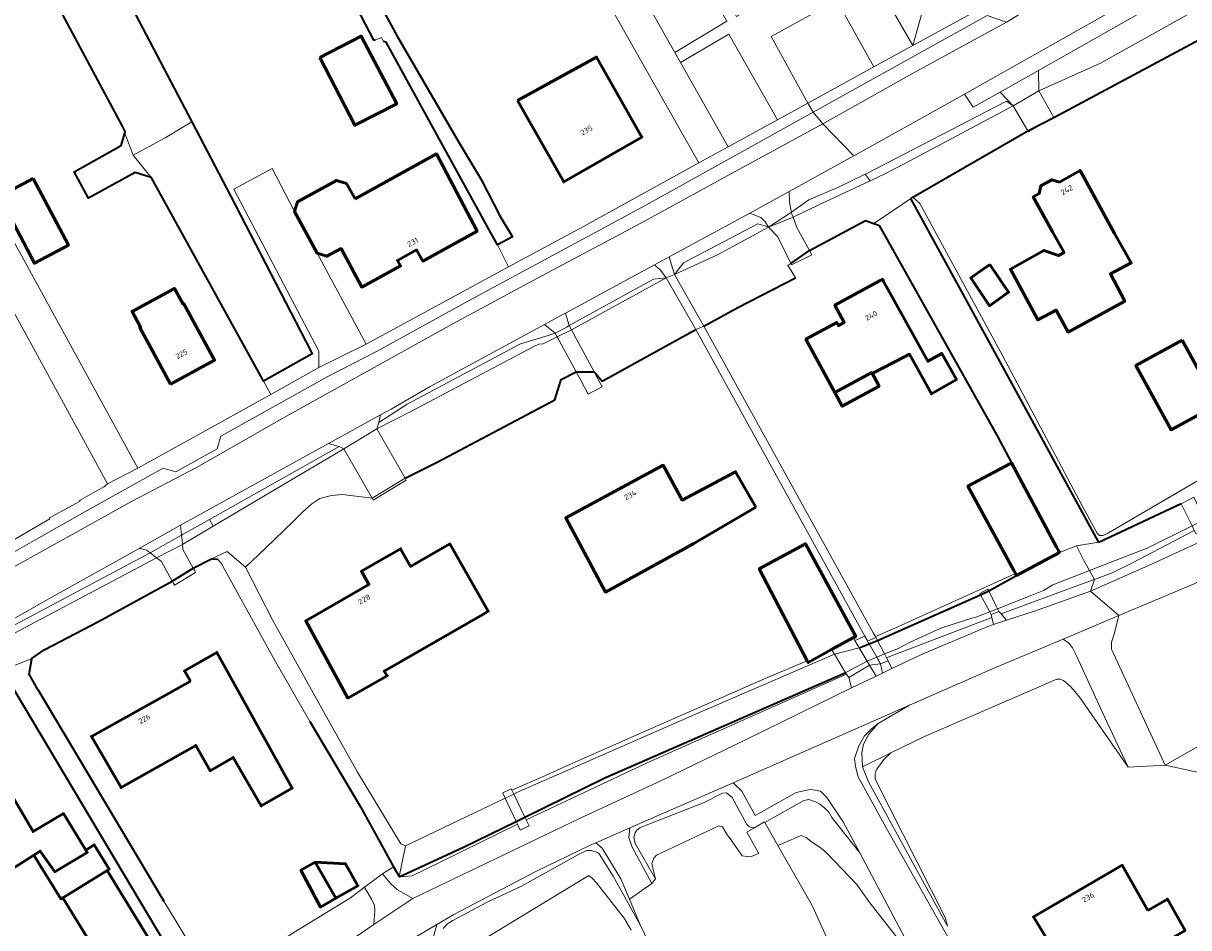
# Model space of a CAD drawing. Header units: metres. Extents: x 113441 to 115918, y 474822 to 477887.
# Tile 65 of 145: x 113799 to 113939, y 476931 to 477039. Entities that reach past the tile are written whole.
import ezdxf
from ezdxf.enums import TextEntityAlignment as Align

# ---------------------------------------------------------------- set-up
doc = ezdxf.new("R2010")
doc.units = ezdxf.units.M
for name, color, linetype, lineweight in [('B-WE-GK-BESCHOEIING-G', 252, 'GK-BESCHOEIING', 35), ('B-WE-GR-GRAS-GV', 252, 'Continuous', 13), ('B-WE-GR-GROENVOORZIENING-GV', 252, 'Continuous', 18), ('B-WE-KW-KUNSTWERK_DEK-GV', 252, 'Continuous', 18), ('B-WE-KW-KUNSTWERK_LANDHOOFD-GV', 252, 'Continuous', 18), ('B-WE-OG-BEBOUWING-GV', 7, 'Continuous', 50), ('B-WE-OG-BEBOUWING-T18', 7, 'Continuous', 50), ('B-WE-OG-BEBOUWING_LOODS-GV', 7, 'Continuous', 50), ('B-WE-OG-BEBOUWING_LUIFEL-GV', 7, 'Continuous', 50), ('B-WE-OG-BEBOUWING_SCHUUR-GV', 7, 'Continuous', 50), ('B-WE-OG-TERREIN_ERF-GV', 252, 'Continuous', 18), ('B-WE-OG-WATER-GV', 252, 'Continuous', 18), ('B-WE-OG-WATER_SLOOT-GV', 252, 'Continuous', 18), ('B-WE-VH-VERHARDING_GESLOTEN-GV', 252, 'Continuous', 18), ('B-WE-VH-VERHARDING_HALFVERHARDING-GV', 252, 'Continuous', 18), ('B-WE-VH-VERHARDING_OPEN-GV', 252, 'Continuous', 18)]:
    doc.layers.add(name, color=color, linetype=linetype, lineweight=lineweight)
doc.styles.add('NLCS-ISO-ANNOTATIEF-T18', font='NLCS-ISO.ttf', dxfattribs={"height": 1.8})
doc.linetypes.add('GK-BESCHOEIING', pattern='A,30,-5,[1,NLCS.SHX,S=1,R=0,X=0,Y=0],-5', length=40)

msp = doc.modelspace()

# ---------------------------------------------------------------- linework, layer by layer
at = {"layer": 'B-WE-GK-BESCHOEIING-G', "ltscale": 0.5, "flags": 128}
for points in [[(113811.357, 477026.776), (113800.237, 477047.548), (113778.582, 477087.998), (113768.999, 477122.059), (113768.869, 477121.989)], [(113832.204, 477059.418), (113832.398, 477059.077), (113844.128, 477037.629), (113851.399, 477025.089), (113854.167, 477020.498), (113856.39, 477016.182), (113857.885, 477013.677), (113856.085, 477012.691), (113854.897, 477014.859)], [(113841.482, 477037.122), (113841.318, 477037.148), (113830.269, 477058.417), (113830.154, 477058.358)], [(113809.12, 477047.464), (113809.073, 477047.44), (113819.597, 477027.366)], [(113922.57, 477027.92), (113939.97, 477037.22), (113943.042, 477038.991)], [(113854.897, 477014.859), (113842.812, 477036.908), (113842.495, 477036.959)], [(113919.459, 477026.32), (113922.57, 477027.92)], [(113811.577, 477026.018), (113811.645, 477026.239), (113811.357, 477026.776)], [(113819.597, 477027.366), (113824.217, 477018.553), (113833.802, 477000.001)], [(113805.604, 477021.472), (113811.133, 477024.57), (113811.577, 477026.018)], [(113905.734, 477018.398), (113919.459, 477026.32)], [(113814.721, 477020.741), (113812.838, 477021.344), (113807.261, 477018.286), (113805.54, 477021.436), (113805.604, 477021.472)], [(113828.02, 476996.672), (113814.792, 477020.718), (113814.721, 477020.741)], [(113905.46, 477018.24), (113905.734, 477018.398)], [(113927.62, 476977.784), (113905.46, 477018.24)], [(113893.372, 477012.011), (113900.05, 477015.59), (113900.926, 477015.289)], [(113900.926, 477015.289), (113901.05, 477015.247)], [(113901.05, 477015.247), (113901.292, 477015.163)], [(113901.292, 477015.163), (113901.71, 477015.02), (113915.8, 476989.9), (113917.487, 476986.66)], [(113891.16, 477010.46), (113893.372, 477012.011)], [(113880.76, 477003), (113884.81, 477005.24), (113891.71, 477008.76)], [(113875.102, 477000), (113879.8, 477002.59)], [(113833.802, 477000.001), (113833.965, 476999.685), (113828.159, 476996.42), (113828.02, 476996.672)], [(113867.962, 476997.178), (113868.618, 476996.425), (113875.102, 477000)], [(113863.147, 476994.854), (113863.708, 476996.623), (113865.504, 476997.527)], [(113865.504, 476997.527), (113867.642, 476997.545)], [(113867.642, 476997.545), (113867.962, 476997.178)], [(113845.087, 476984.834), (113848.896, 476986.776), (113862.944, 476994.214), (113863.147, 476994.854)], [(113937.786, 476981.802), (113927.994, 476977.225)], [(113927.94, 476977.2), (113927.62, 476977.784)], [(113927.994, 476977.225), (113927.94, 476977.2)], [(113819.757, 476974.118), (113821.95, 476975.23), (113822.655, 476975.169)], [(113817.261, 476972.55), (113819.757, 476974.118)], [(113808.46, 476967.75), (113817.261, 476972.55)], [(113914.775, 476971.417), (113918.113, 476973.248)], [(113900.486, 476965.077), (113901.489, 476965.489), (113913.793, 476970.937)], [(113913.793, 476970.937), (113914.775, 476971.417)], [(113800.445, 476963.053), (113800.49, 476963.33), (113801.95, 476964.35), (113808.46, 476967.75)], [(113899.319, 476964.597), (113900.486, 476965.077)], [(113801.18, 476959.64), (113800.18, 476961.44), (113800.445, 476963.053)], [(113784.991, 476955.19), (113795.094, 476961.289), (113797.577, 476960.879), (113816.386, 476929.326), (113820.23, 476922.981), (113813.075, 476918.013), (113810.712, 476916.372)], [(113859.368, 476944.38), (113868.94, 476949.07), (113897.695, 476961.638)], [(113801.18, 476959.64), (113816.25, 476934.36)], [(113833.67, 476955.8), (113839.76, 476945.6), (113843.695, 476938.458), (113844.062, 476937.79)], [(113858.33, 476943.872), (113859.368, 476944.38)], [(113844.36, 476937.25), (113852.06, 476940.8), (113858.33, 476943.872)], [(113844.062, 476937.79), (113844.36, 476937.25)]]:
    msp.add_lwpolyline(points, dxfattribs=at)
at = {"layer": 'B-WE-GR-GRAS-GV'}
for points in [[(113970.432, 476970.272), (113963.24, 476983.573), (113962.125, 476983.072), (113961.465, 476984.315), (113946.02, 476975.45), (113939.34, 476972.25), (113930.32, 476968.451), (113929.716, 476966.122), (113929.44, 476965.26), (113929.45, 476964.43), (113935.837, 476950.598)], [(113931.442, 476950.36), (113928.62, 476956.37), (113925.31, 476963.56), (113924.77, 476964.58), (113924.34, 476965.14), (113923.67, 476965.65), (113915.6, 476962.25), (113905.324, 476957.732), (113901.58, 476955.556), (113900.471, 476954.281), (113899.84, 476953.08), (113899.61, 476952.05), (113899.7, 476950.41), (113903.106, 476952.067), (113907.12, 476954.02), (113922.91, 476960.87), (113923.263, 476960.869), (113923.709, 476960.702), (113924.511, 476960.01), (113924.91, 476959.58), (113925.727, 476958.565)], [(113903.106, 476952.067), (113899.7, 476950.41), (113900.44, 476948.59), (113909.84, 476931.39), (113909.58, 476932.39), (113901.23, 476948.93), (113901.23, 476949.52), (113901.33, 476950.01), (113902.25, 476951.28)], [(113874.99, 476937.03), (113874.73, 476937.97), (113874.54, 476938.85), (113874.76, 476939.48), (113875.08, 476939.83), (113882.56, 476943.34), (113883, 476943.24), (113883.5, 476942.37), (113883.796, 476941.948), (113883.836, 476941.971), (113884.116, 476941.493), (113885.34, 476939.75), (113885.93, 476939.69), (113886.54, 476939.72), (113887.326, 476940.054), (113885.87, 476942.596), (113886.909, 476943.192), (113886.48, 476943.12), (113886.1, 476943.29), (113885.87, 476943.49), (113884.13, 476946.73), (113883.46, 476947.28), (113883, 476947.23), (113880.78, 476946.15), (113873.45, 476943.26), (113873.12, 476943.09), (113872.76, 476942.83), (113872.53, 476942.51), (113872.37, 476942.01), (113872.56, 476941.25)], [(113888.023, 476943.765), (113889.597, 476941.018), (113892.38, 476942.2), (113892.98, 476941.95), (113893.74, 476941.37), (113894.76, 476940.68), (113895.46, 476940.1), (113899.01, 476936.33), (113900.46, 476934.31), (113906.626, 476926.441), (113899.373, 476940.134), (113896.06, 476944.36), (113895.67, 476944.96), (113895.15, 476945.49), (113894.61, 476945.92), (113894.1, 476946.21), (113893.29, 476946.48), (113892.71, 476946.36)]]:
    msp.add_lwpolyline(points, close=True, dxfattribs=at)
for points in [[(113849.62, 476931.1), (113850.12, 476931.65), (113850.77, 476932.04), (113854.97, 476934.27), (113858.97, 476936.14), (113865.77, 476939.92), (113866.79, 476940.4), (113867.28, 476940.42), (113868.06, 476940.18), (113868.25, 476940.01), (113869.91, 476937.32), (113873.16, 476931.54), (113871.88, 476934.59), (113870.82, 476937.02), (113868.62, 476940.67), (113867.838, 476941.324), (113867.1, 476941), (113860.7, 476937.91), (113850.89, 476932.76), (113848.869, 476931.567), (113848.49, 476930.25)], [(113875.23, 476927.25), (113873.16, 476931.54), (113869.91, 476937.32), (113868.25, 476940.01), (113868.06, 476940.18), (113867.28, 476940.42), (113866.79, 476940.4), (113865.77, 476939.92), (113858.97, 476936.14), (113854.97, 476934.27), (113850.77, 476932.04), (113850.12, 476931.65), (113849.62, 476931.1)], [(113852.53, 476928.62), (113867.02, 476937.43), (113867.43, 476937.11), (113867.92, 476936.55), (113871.25, 476932.34), (113872.08, 476930.88)]]:
    msp.add_lwpolyline(points, dxfattribs=at)
at = {"layer": 'B-WE-GR-GROENVOORZIENING-GV'}
for points in [[(113916.897, 477029.849), (113917.69, 477029.31), (113916.162, 477030.938), (113912.94, 477029.15), (113911.879, 477030.691), (113906.11, 477027.45), (113898.687, 477023.34), (113890.96, 477019.061), (113890.98, 477017.88), (113891.121, 477017.127), (113891.22, 477016.6), (113893.302, 477018.092), (113896.836, 477019.583), (113900.025, 477021.12), (113900.126, 477021.172)], [(113887.205, 477015.228), (113888.258, 477014.872), (113888.47, 477014.8), (113888.02, 477015.53), (113887.919, 477015.623), (113887.54, 477015.97), (113886.249, 477016.473), (113876.63, 477011.26), (113876.908, 477010.298), (113877.24, 477009.15), (113878.313, 477010.568)], [(113875.57, 477009.67), (113874.872, 477010.308), (113864.227, 477004.545), (113864.513, 477003.593), (113864.674, 477003.055), (113874.722, 477008.602), (113876.25, 477008.76)], [(113985.35, 477005.21), (113985.327, 477006.021), (113985.07, 477006.454), (113974.393, 477000), (113972.883, 476999.027), (113970.129, 476997.253), (113960.326, 476990.849), (113955.437, 476987.834), (113950.074, 476984.63), (113941.527, 476979.771), (113940.79, 476979.383), (113941.02, 476978.901), (113939.503, 476978.241), (113939.325, 476978.611), (113931.973, 476974.737), (113929.536, 476973.53), (113927.412, 476972.761), (113926.937, 476971.378), (113933.798, 476974.4), (113940.407, 476977.423), (113947.6, 476980.902), (113954.385, 476984.601), (113961.829, 476989.264), (113970.826, 476994.987)], [(113862.02, 477001.845), (113862.996, 477002.143), (113862.796, 477002.311), (113862.745, 477002.354), (113861.737, 477003.199), (113848.07, 476995.81), (113843.393, 476993.084), (113842.131, 476992.428), (113841.937, 476991.487), (113845.299, 476993.697), (113858.871, 477000.884)], [(113837.188, 476988.619), (113836.598, 476988.795), (113835.923, 476988.997), (113818.678, 476979.47), (113818.25, 476979.233), (113818.338, 476978.436), (113818.368, 476978.063), (113818.552, 476978.166), (113821.701, 476979.932)], [(113926.937, 476971.378), (113927.412, 476972.761), (113924.881, 476971.845), (113916.253, 476968.637), (113916.922, 476967.891), (113920.251, 476968.976)], [(113915.171, 476968.226), (113903.688, 476963.837), (113902.587, 476963.399), (113902.77, 476963.05), (113903.206, 476962.113), (113906.749, 476963.809), (113914.658, 476967.153), (113915.368, 476967.384)], [(113901.87, 476962.69), (113900.54, 476962.51), (113901.32, 476961.21), (113902.088, 476961.577)], [(113875.71, 476948.77), (113885.71, 476953.61), (113898.393, 476959.807), (113898.06, 476961.04), (113897.805, 476961.457), (113885.594, 476956.051), (113874.051, 476950.888), (113859.516, 476944.071), (113859.872, 476943.332), (113858.814, 476942.837), (113858.476, 476943.56), (113847.484, 476938.15), (113845.928, 476937.388), (113844.36, 476937.25), (113844.062, 476937.79), (113843.695, 476938.458), (113842.35, 476937.61), (113843.38, 476936.43), (113844.12, 476935.76), (113845.997, 476934.681), (113865.88, 476944.23)], [(113885.29, 476947.49), (113884.235, 476948.461), (113871.9, 476943.108), (113871.79, 476941.95), (113872.21, 476940.8), (113874.53, 476936.46), (113874.99, 476937.03), (113872.56, 476941.25), (113872.37, 476942.01), (113872.53, 476942.51), (113872.76, 476942.83), (113873.12, 476943.09), (113873.45, 476943.26), (113880.78, 476946.15), (113883, 476947.23), (113883.46, 476947.28), (113884.13, 476946.73), (113885.87, 476943.49), (113886.1, 476943.29), (113886.48, 476943.12), (113886.909, 476943.192), (113887.996, 476943.814), (113888.023, 476943.765), (113892.71, 476946.36), (113893.29, 476946.48), (113894.1, 476946.21), (113894.61, 476945.92), (113895.15, 476945.49), (113895.67, 476944.96), (113896.06, 476944.36), (113899.373, 476940.134), (113897.41, 476943.84), (113895.46, 476946.73), (113894.69, 476947.49), (113894.1, 476947.62), (113893.45, 476947.68), (113891.78, 476947.33), (113886.87, 476944.58)], [(113835.17, 476927.36), (113841.35, 476931.56), (113841.47, 476933.24), (113841.41, 476933.82), (113841.07, 476934.61), (113840.21, 476936.04), (113838.537, 476934.758), (113831.79, 476930.62), (113822.771, 476924.775), (113823.341, 476923.822), (113823.667, 476923.15), (113823.453, 476922.016), (113822.844, 476921.288), (113816.112, 476916.955), (113814.171, 476916.116), (113815.35, 476914.47), (113828.08, 476922.67)]]:
    msp.add_lwpolyline(points, close=True, dxfattribs=at)
for points in [[(113813.297, 476976.445), (113801.811, 476970.041), (113786.4, 476961.26), (113784.151, 476959.917), (113783.993, 476958.247), (113783.93, 476957.58), (113784.487, 476958.975), (113794.078, 476964.961), (113794.777, 476965.397), (113795.931, 476966.011), (113814.602, 476975.954)], [(113814.602, 476975.954), (113814.427, 476976.112)]]:
    msp.add_lwpolyline(points, dxfattribs=at)
msp.add_lwpolyline([(113814.427, 476976.112, 0.1198792), (113813.297, 476976.445)], format="xyb", dxfattribs=at)
at = {"layer": 'B-WE-KW-KUNSTWERK_DEK-GV'}
for points in [[(113920.75, 477031.07), (113917.69, 477029.31), (113919.459, 477026.32), (113922.57, 477027.92)], [(113891.86, 477014.78), (113891.428, 477016.009), (113888.47, 477014.8), (113889.58, 477013.64), (113891.16, 477010.46), (113893.372, 477012.011)], [(113877.24, 477009.15), (113876.25, 477008.76), (113879.8, 477002.59), (113880.76, 477003)], [(113864.951, 477002.541), (113864.632, 477002.386), (113863.233, 477001.706), (113865.504, 476997.527), (113867.642, 476997.545)], [(113841.7, 476990.74), (113837.73, 476988.35), (113841.134, 476982.464), (113845.087, 476984.834)], [(113939.273, 476982.567), (113937.786, 476981.802), (113939.064, 476979.153), (113940.55, 476979.886)], [(113818.469, 476976.934), (113815.384, 476975.348), (113815.961, 476974.9), (113817.261, 476972.55), (113819.757, 476974.118), (113818.522, 476976.343)], [(113914.775, 476971.417), (113913.793, 476970.937), (113914.909, 476968.899), (113915.832, 476969.263), (113915.685, 476969.563)], [(113901.489, 476965.489), (113901.31, 476965.83), (113900.31, 476965.38), (113900.391, 476965.241), (113900.486, 476965.077), (113901.409, 476963.484), (113901.541, 476963.257), (113901.67, 476963.035), (113901.87, 476962.69), (113902.77, 476963.05), (113902.587, 476963.399), (113902.415, 476963.726), (113902.342, 476963.865)], [(113899.319, 476964.597), (113896.361, 476963.822), (113897.533, 476961.903), (113897.695, 476961.638), (113900.247, 476963.01)], [(113858.046, 476947.131), (113857.03, 476946.648), (113858.33, 476943.872), (113859.368, 476944.38)]]:
    msp.add_lwpolyline(points, close=True, dxfattribs=at)
at = {"layer": 'B-WE-KW-KUNSTWERK_LANDHOOFD-GV'}
for points in [[(113922.57, 477027.92), (113919.459, 477026.32), (113919.53, 477026.2)], [(113891.274, 477016.323), (113891.22, 477016.6), (113888.47, 477014.8), (113891.428, 477016.009)], [(113893.372, 477012.011), (113891.16, 477010.46), (113891.24, 477010.3), (113893.64, 477011.52)], [(113864.674, 477003.055), (113864.374, 477002.892), (113862.996, 477002.143), (113863.233, 477001.706), (113864.632, 477002.386), (113864.951, 477002.541)], [(113867.865, 476997.129), (113867.642, 476997.545), (113865.504, 476997.527), (113866.168, 476996.304), (113866.949, 476994.867), (113868.603, 476995.758)], [(113845.21, 476984.62), (113845.087, 476984.834), (113841.134, 476982.464), (113841.27, 476982.23)], [(113818.469, 476976.934), (113818.419, 476977.49), (113818.402, 476977.678), (113818.368, 476978.063), (113814.602, 476975.954), (113814.947, 476975.686), (113815.012, 476975.636), (113815.384, 476975.348)], [(113819.939, 476973.789), (113819.757, 476974.118), (113817.261, 476972.55), (113817.411, 476972.278), (113817.515, 476972.09), (113820.044, 476973.6)], [(113914.775, 476971.417), (113914.68, 476971.61), (113913.72, 476971.07), (113913.793, 476970.937)], [(113915.832, 476969.263), (113914.909, 476968.899), (113915.09, 476968.57), (113916, 476968.92)], [(113899.153, 476964.881), (113899.085, 476964.997), (113898.806, 476965.474), (113898.61, 476965.81), (113896.02, 476964.38), (113896.361, 476963.822), (113899.319, 476964.597)], [(113901.489, 476965.489), (113901.31, 476965.83), (113900.31, 476965.38), (113900.391, 476965.241), (113900.486, 476965.077)], [(113902.587, 476963.399), (113902.415, 476963.726), (113902.342, 476963.865), (113901.409, 476963.484), (113901.541, 476963.257), (113901.67, 476963.035), (113901.87, 476962.69), (113902.77, 476963.05)], [(113900.54, 476962.51), (113900.247, 476963.01), (113897.695, 476961.638), (113897.805, 476961.457), (113898.06, 476961.04)], [(113857.822, 476947.596), (113857.735, 476947.778), (113856.727, 476947.293), (113856.791, 476947.157), (113857.03, 476946.648), (113858.046, 476947.131)], [(113859.516, 476944.071), (113859.368, 476944.38), (113858.33, 476943.872), (113858.476, 476943.56), (113858.814, 476942.837), (113859.872, 476943.332)]]:
    msp.add_lwpolyline(points, close=True, dxfattribs=at)
at = {"layer": 'B-WE-OG-BEBOUWING-GV'}
for points in [[(113834.864, 477035.081), (113839.063, 477026.975), (113844.08, 477029.522), (113839.808, 477037.612)], [(113858.51, 477029.92), (113864.013, 477020.222), (113873.358, 477025.563), (113867.95, 477035.12)], [(113839.103, 477018.18), (113838.082, 477020.024), (113836.892, 477020.387), (113832.229, 477017.853), (113831.874, 477016.689), (113834.557, 477011.708), (113835.718, 477011.346), (113837.42, 477012.256), (113839.884, 477007.653), (113844.519, 477010.19), (113844.159, 477010.848), (113846.44, 477012.096), (113847.17, 477010.763), (113853.661, 477014.316), (113848.82, 477023.562)], [(113923.221, 477020.185), (113922.305, 477020.47), (113921.001, 477019.729), (113920.808, 477018.814), (113920.105, 477018.415), (113922.415, 477014.235), (113923.788, 477011.796), (113923.107, 477011.413), (113921.35, 477012.03), (113917.37, 477009.79), (113920.66, 477003.74), (113922.83, 477004.92), (113924.263, 477002.284), (113931.034, 477005.967), (113929.31, 477009.23), (113931.8, 477010.55), (113929.823, 477014.043), (113925.702, 477021.594)], [(113800.624, 477020.615), (113796.567, 477018.463), (113800.792, 477010.497), (113804.849, 477012.649)], [(113900.864, 476997.349), (113904.74, 476999.35), (113905.322, 476999.638), (113907.934, 476994.9), (113910.914, 476996.62), (113909.16, 476999.738), (113907.503, 476998.8), (113902.929, 477007.06), (113902.226, 477008.328), (113902.08, 477008.59), (113901.816, 477008.447), (113900.499, 477007.73), (113896.411, 477005.505), (113897.532, 477003.451), (113896.83, 477003.069), (113896.628, 477003.437), (113892.939, 477001.43), (113896.405, 476995.062), (113900.805, 476997.456)], [(113817.041, 476996.053), (113822.32, 476998.92), (113818.645, 477005.677), (113818.539, 477005.62), (113817.521, 477007.502), (113812.453, 477004.761), (113813.471, 477002.879), (113813.366, 477002.822)], [(113886.947, 476981.402), (113884.547, 476985.62), (113878.152, 476982.228), (113875.9, 476986.384), (113864.263, 476980.095), (113868.996, 476971.248), (113879.558, 476977.06)], [(113922.891, 476976.61), (113917.487, 476986.66), (113917.303, 476986.563), (113912.288, 476983.914), (113917.797, 476973.826), (113917.998, 476973.458), (113918.113, 476973.248), (113923.222, 476975.994), (113923.1, 476976.222)], [(113854.616, 476968.74), (113854.994, 476968.957), (113850.418, 476976.993), (113845.729, 476974.314), (113844.532, 476976.418), (113839.843, 476973.739), (113840.742, 476972.16), (113833.203, 476967.819), (113838.233, 476958.588), (113842.94, 476961.26), (113842.58, 476961.83)], [(113893.1, 476963.053), (113893.215, 476962.832), (113896.02, 476964.38), (113898.61, 476965.81), (113898.888, 476965.957), (113892.888, 476977.019), (113887.361, 476974.041)], [(113819.431, 476960.6), (113816.869, 476959.176), (113807.591, 476954.017), (113811.134, 476947.916), (113820.071, 476952.953), (113821.777, 476949.928), (113824.522, 476951.521), (113827.89, 476945.72), (113831.589, 476947.85), (113822.578, 476964.051), (113818.7, 476961.848)], [(113796.35, 476949.9), (113790.1, 476946.14), (113795.85, 476936.79), (113800.722, 476939.848), (113801.49, 476940.33), (113803.23, 476937.87), (113807.111, 476940.183), (113806.95, 476940.446), (113804.28, 476944.814), (113800.637, 476942.668)], [(113809.469, 476938.025), (113804.17, 476934.755), (113809.544, 476925.986), (113814.816, 476929.294)], [(113933.782, 476933.24), (113930.734, 476938.639), (113920.118, 476932.472), (113923.6, 476926.78), (113925.599, 476923.513), (113938.24, 476930.856), (113936.126, 476934.601)]]:
    msp.add_lwpolyline(points, close=True, dxfattribs=at)
at = {"layer": 'B-WE-OG-BEBOUWING_LOODS-GV'}
msp.add_lwpolyline([(113914.902, 477010.352), (113912.627, 477008.753), (113914.887, 477005.435), (113917.162, 477007.033)], close=True, dxfattribs=at)
at = {"layer": 'B-WE-OG-BEBOUWING_LUIFEL-GV'}
for points in [[(113900.805, 476997.456), (113896.405, 476995.062), (113897.289, 476993.437), (113901.689, 476995.831)], [(113800.722, 476939.848), (113803.96, 476934.625), (113804.17, 476934.755), (113809.469, 476938.025), (113809.737, 476938.19), (113807.941, 476941.084), (113806.95, 476940.446), (113807.111, 476940.183), (113803.23, 476937.87), (113801.49, 476940.33)], [(113834.333, 476939.026), (113832.616, 476938.049), (113834.951, 476933.65), (113836.796, 476934.701)]]:
    msp.add_lwpolyline(points, close=True, dxfattribs=at)
at = {"layer": 'B-WE-OG-BEBOUWING_SCHUUR-GV'}
for points in [[(113937.902, 477001.318), (113932.372, 476998.301), (113936.559, 476990.625), (113942.09, 476993.642)], [(113836.796, 476934.701), (113839.427, 476936.199), (113837.937, 476938.814), (113834.333, 476939.026)]]:
    msp.add_lwpolyline(points, close=True, dxfattribs=at)
at = {"layer": 'B-WE-OG-TERREIN_ERF-GV'}
for points in [[(113794.86, 477019.35), (113813.139, 476986.025), (113829.02, 476994.843), (113828.159, 476996.42), (113828.02, 476996.672), (113814.792, 477020.718), (113814.721, 477020.741), (113812.838, 477021.344), (113807.261, 477018.286), (113805.54, 477021.436), (113805.604, 477021.472), (113811.133, 477024.57), (113811.577, 477026.018), (113811.645, 477026.239), (113811.357, 477026.776), (113800.237, 477047.548), (113778.582, 477087.998)], [(113854.796, 477075.485), (113877.302, 477035.675), (113883.508, 477039.385)], [(113832.398, 477059.077), (113844.128, 477037.629), (113851.399, 477025.089), (113854.167, 477020.498), (113856.39, 477016.182), (113857.885, 477013.677), (113856.085, 477012.691), (113857.426, 477010.057), (113866.36, 477014.9), (113880.162, 477022.494), (113851.26, 477073.53)], [(113809.073, 477047.44), (113819.597, 477027.366), (113824.217, 477018.553), (113833.802, 477000.001), (113833.965, 476999.685), (113828.159, 476996.42), (113829.02, 476994.843), (113834.782, 476998.042), (113834.761, 477000.026), (113824.611, 477019.35), (113829.201, 477021.807), (113831.874, 477016.689), (113832.229, 477017.853), (113836.892, 477020.387), (113838.082, 477020.024), (113839.103, 477018.18), (113848.82, 477023.562), (113853.661, 477014.316), (113847.17, 477010.763), (113846.44, 477012.096), (113844.159, 477010.848), (113844.519, 477010.19), (113839.884, 477007.653), (113837.42, 477012.256), (113835.718, 477011.346), (113834.557, 477011.708), (113840.43, 477000.844), (113857.426, 477010.057), (113856.085, 477012.691), (113854.897, 477014.859), (113842.812, 477036.908), (113842.495, 477036.959), (113842.232, 477037.452), (113841.482, 477037.122), (113841.318, 477037.148), (113830.269, 477058.417)], [(113897.258, 477051.126), (113905.719, 477036.494), (113907.125, 477041.475)], [(113939.97, 477037.22), (113922.57, 477027.92), (113919.53, 477026.2), (113919.459, 477026.32), (113905.734, 477018.398), (113906.537, 477017.642), (113916.15, 477000), (113916.459, 476999.407), (113917.086, 476998.206), (113925.946, 476981.536), (113927.734, 476978.282), (113927.994, 476978.008), (113928.462, 476977.996), (113929.071, 476978.314), (113945.358, 476987.853)], [(113792.74, 476974.27), (113799.967, 476978.451), (113802.65, 476979.991), (113802.601, 476980.099), (113806.271, 476982.101), (113806.189, 476982.197), (113809.158, 476983.856), (113809.535, 476984.172), (113790.899, 477018.23)], [(113831.79, 476930.62), (113838.537, 476934.758), (113840.21, 476936.04), (113842.35, 476937.61), (113843.695, 476938.458), (113839.76, 476945.6), (113833.67, 476955.8), (113829.3, 476963.435), (113823.107, 476974.69), (113822.655, 476975.169), (113821.95, 476975.23), (113819.757, 476974.118), (113819.939, 476973.789), (113820.044, 476973.6), (113817.515, 476972.09), (113817.411, 476972.278), (113817.261, 476972.55), (113808.46, 476967.75), (113801.95, 476964.35), (113800.49, 476963.33), (113800.445, 476963.053), (113800.18, 476961.44), (113801.18, 476959.64), (113816.25, 476934.36), (113822.244, 476924.434)], [(113939.159, 476949.873), (113935.837, 476950.598), (113931.442, 476950.36), (113925.727, 476958.565), (113924.91, 476959.58), (113924.511, 476960.01), (113923.709, 476960.702), (113923.263, 476960.869), (113922.91, 476960.87), (113907.12, 476954.02), (113903.106, 476952.067), (113902.25, 476951.28), (113901.33, 476950.01), (113901.23, 476949.52), (113901.23, 476948.93), (113909.58, 476932.39), (113909.84, 476931.39), (113900.44, 476948.59), (113899.7, 476950.41), (113899.61, 476952.05), (113899.84, 476953.08), (113900.471, 476954.281), (113901.58, 476955.556), (113900.74, 476954.9), (113899.94, 476954.1), (113899.26, 476952.9), (113898.75, 476951.37), (113898.85, 476950.45), (113899.19, 476949.21), (113902.54, 476943.1), (113914.55, 476921.87)], [(113904.266, 476910.527), (113893.703, 476933.847), (113889.597, 476941.018), (113888.023, 476943.765), (113887.996, 476943.814), (113886.909, 476943.192), (113885.87, 476942.596), (113887.326, 476940.054), (113886.54, 476939.72), (113885.93, 476939.69), (113885.34, 476939.75), (113884.116, 476941.493), (113883.836, 476941.971), (113883.796, 476941.948), (113883.5, 476942.37), (113883, 476943.24), (113882.56, 476943.34), (113875.08, 476939.83), (113874.76, 476939.48), (113874.54, 476938.85), (113874.73, 476937.97), (113874.99, 476937.03), (113874.53, 476936.46), (113871.88, 476934.59), (113873.16, 476931.54), (113875.23, 476927.25)], [(113906.626, 476926.441), (113900.46, 476934.31), (113899.01, 476936.33), (113895.46, 476940.1), (113894.76, 476940.68), (113893.74, 476941.37), (113892.98, 476941.95), (113892.38, 476942.2), (113889.597, 476941.018), (113893.703, 476933.847), (113904.266, 476910.527)], [(113872.08, 476930.88), (113871.25, 476932.34), (113867.92, 476936.55), (113867.43, 476937.11), (113867.02, 476937.43), (113852.53, 476928.62)]]:
    msp.add_lwpolyline(points, dxfattribs=at)
for points in [[(113901.069, 477033.949), (113905.719, 477036.494), (113897.258, 477051.126), (113890.36, 477047.236), (113892.143, 477044.074), (113884.662, 477039.941), (113879.837, 477048.585), (113878.78, 477047.722), (113883.508, 477039.385), (113877.302, 477035.675), (113877.977, 477034.482), (113883.729, 477037.839), (113889.546, 477027.64), (113893.163, 477029.62), (113888.776, 477037.59), (113896.655, 477041.875)], [(113896.655, 477041.875), (113888.776, 477037.59), (113893.163, 477029.62), (113901.069, 477033.949)], [(113834.864, 477035.081), (113839.808, 477037.612), (113844.08, 477029.522), (113839.063, 477026.975)], [(113883.729, 477037.839), (113877.977, 477034.482), (113883.665, 477024.421), (113889.546, 477027.64)], [(113858.51, 477029.92), (113867.95, 477035.12), (113873.358, 477025.563), (113864.013, 477020.222)], [(113834.557, 477011.708), (113831.874, 477016.689), (113829.201, 477021.807), (113824.611, 477019.35), (113834.761, 477000.026), (113834.782, 476998.042), (113840.43, 477000.844)], [(113924.263, 477002.284), (113922.83, 477004.92), (113920.66, 477003.74), (113917.37, 477009.79), (113921.35, 477012.03), (113923.107, 477011.413), (113923.788, 477011.796), (113922.415, 477014.235), (113920.105, 477018.415), (113920.808, 477018.814), (113921.001, 477019.729), (113922.305, 477020.47), (113923.221, 477020.185), (113925.702, 477021.594), (113929.823, 477014.043), (113931.8, 477010.55), (113929.31, 477009.23), (113931.034, 477005.967)], [(113800.624, 477020.615), (113804.849, 477012.649), (113800.792, 477010.497), (113796.567, 477018.463)], [(113794.86, 477019.35), (113790.899, 477018.23), (113809.535, 476984.172), (113813.139, 476986.025)], [(113901.292, 477015.163), (113901.05, 477015.247), (113900.926, 477015.289), (113900.05, 477015.59), (113893.372, 477012.011), (113893.64, 477011.52), (113891.24, 477010.3), (113891.16, 477010.46), (113890.78, 477010.25), (113891.129, 477009.691), (113891.71, 477008.76), (113884.81, 477005.24), (113880.76, 477003), (113900.994, 476966.402), (113901.254, 476965.932), (113903.579, 476966.935), (113917.998, 476973.458), (113917.797, 476973.826), (113912.288, 476983.914), (113917.303, 476986.563), (113917.487, 476986.66), (113915.8, 476989.9), (113901.71, 477015.02)], [(113914.902, 477010.352), (113917.162, 477007.033), (113914.887, 477005.435), (113912.627, 477008.753)], [(113900.864, 476997.349), (113900.805, 476997.456), (113896.405, 476995.062), (113892.939, 477001.43), (113896.628, 477003.437), (113896.83, 477003.069), (113897.532, 477003.451), (113896.411, 477005.505), (113900.499, 477007.73), (113901.816, 477008.447), (113902.08, 477008.59), (113902.226, 477008.328), (113902.929, 477007.06), (113907.503, 476998.8), (113909.16, 476999.738), (113910.914, 476996.62), (113907.934, 476994.9), (113905.322, 476999.638), (113904.74, 476999.35)], [(113817.521, 477007.502), (113818.539, 477005.62), (113818.645, 477005.677), (113822.32, 476998.92), (113817.041, 476996.053), (113813.366, 477002.822), (113813.471, 477002.879), (113812.453, 477004.761)], [(113887.361, 476974.041), (113892.888, 476977.019), (113898.888, 476965.957), (113898.61, 476965.81), (113898.806, 476965.474), (113899.983, 476965.973), (113879.8, 477002.59), (113875.102, 477000), (113868.618, 476996.425), (113867.962, 476997.178), (113867.642, 476997.545), (113867.865, 476997.129), (113868.603, 476995.758), (113866.949, 476994.867), (113866.168, 476996.304), (113865.504, 476997.527), (113863.708, 476996.623), (113863.147, 476994.854), (113862.944, 476994.214), (113848.896, 476986.776), (113845.087, 476984.834), (113845.21, 476984.62), (113841.27, 476982.23), (113841.134, 476982.464), (113838.213, 476982.822), (113837.581, 476982.9), (113836.271, 476982.761), (113834.891, 476982.412), (113833.925, 476981.784), (113832.822, 476980.808), (113831.682, 476979.691), (113828.407, 476976.484), (113826.018, 476974.239), (113829.28, 476967.847), (113834.277, 476958.883), (113835.536, 476956.627), (113839.374, 476949.742), (113844.567, 476941.186), (113845.096, 476940.972), (113857.03, 476946.648), (113856.791, 476947.157), (113856.727, 476947.293), (113857.735, 476947.778), (113857.822, 476947.596), (113861.837, 476949.359), (113864.486, 476950.558), (113873.748, 476954.663), (113888.349, 476961.038), (113893.1, 476963.053)], [(113864.263, 476980.095), (113875.9, 476986.384), (113878.152, 476982.228), (113884.547, 476985.62), (113886.947, 476981.402), (113879.558, 476977.06), (113868.996, 476971.248)], [(113854.994, 476968.957), (113854.616, 476968.74), (113842.58, 476961.83), (113842.94, 476961.26), (113838.233, 476958.588), (113833.203, 476967.819), (113840.742, 476972.16), (113839.843, 476973.739), (113844.532, 476976.418), (113845.729, 476974.314), (113850.418, 476976.993)], [(113972.143, 476967.109), (113970.432, 476970.272), (113935.837, 476950.598), (113939.159, 476949.873), (113941.1, 476949.45), (113958.79, 476959.51), (113958.959, 476959.21)], [(113819.431, 476960.6), (113818.7, 476961.848), (113822.578, 476964.051), (113831.589, 476947.85), (113827.89, 476945.72), (113824.522, 476951.521), (113821.777, 476949.928), (113820.071, 476952.953), (113811.134, 476947.916), (113807.591, 476954.017), (113816.869, 476959.176)], [(113795.094, 476961.289), (113784.991, 476955.19), (113785.05, 476955.09), (113782.16, 476953.26), (113782.031, 476953.471), (113776.793, 476950.545), (113776.82, 476949.074), (113795.583, 476921.196), (113802.618, 476910.752), (113810.712, 476916.372), (113810.348, 476916.995), (113812.834, 476918.431), (113813.075, 476918.013), (113820.23, 476922.981), (113816.386, 476929.326), (113797.577, 476960.879)], [(113801.49, 476940.33), (113800.722, 476939.848), (113795.85, 476936.79), (113790.1, 476946.14), (113796.35, 476949.9), (113800.637, 476942.668), (113804.28, 476944.814), (113806.95, 476940.446), (113807.111, 476940.183), (113803.23, 476937.87)], [(113809.469, 476938.025), (113814.816, 476929.294), (113809.544, 476925.986), (113804.17, 476934.755)], [(113920.118, 476932.472), (113930.734, 476938.639), (113933.782, 476933.24), (113936.126, 476934.601), (113938.24, 476930.856), (113925.599, 476923.513), (113923.6, 476926.78)]]:
    msp.add_lwpolyline(points, close=True, dxfattribs=at)
at = {"layer": 'B-WE-OG-WATER-GV'}
for points in [[(113832.398, 477059.077), (113832.204, 477059.418), (113830.269, 477058.417), (113841.318, 477037.148), (113841.482, 477037.122), (113842.232, 477037.452), (113842.495, 477036.959), (113842.812, 477036.908), (113854.897, 477014.859), (113856.085, 477012.691), (113857.885, 477013.677), (113856.39, 477016.182), (113854.167, 477020.498), (113851.399, 477025.089), (113844.128, 477037.629)], [(113809.12, 477047.464), (113807.48, 477051.263), (113803.966, 477049.424), (113800.237, 477047.548), (113811.357, 477026.776), (113811.645, 477026.239), (113811.577, 477026.018), (113812.591, 477023.406), (113816.411, 477025.492), (113819.597, 477027.366), (113809.073, 477047.44)], [(113833.802, 477000.001), (113824.217, 477018.553), (113819.597, 477027.366), (113816.411, 477025.492), (113812.591, 477023.406), (113814.721, 477020.741), (113814.792, 477020.718), (113828.02, 476996.672), (113828.159, 476996.42), (113833.965, 476999.685)], [(113812.591, 477023.406), (113811.577, 477026.018), (113811.133, 477024.57), (113805.604, 477021.472), (113805.54, 477021.436), (113807.261, 477018.286), (113812.838, 477021.344), (113814.721, 477020.741)], [(113905.46, 477018.24), (113903.352, 477016.809), (113901.05, 477015.247), (113901.292, 477015.163), (113901.71, 477015.02), (113915.8, 476989.9), (113917.487, 476986.66), (113922.891, 476976.61), (113923.1, 476976.222), (113923.222, 476975.994), (113925.281, 476976.761), (113927.94, 476977.2), (113927.62, 476977.784)], [(113926.82, 476973.828), (113926.189, 476974.935), (113925.281, 476976.761), (113923.222, 476975.994), (113918.113, 476973.248), (113914.775, 476971.417), (113913.793, 476970.937), (113901.489, 476965.489), (113900.486, 476965.077), (113899.319, 476964.597), (113896.361, 476963.822), (113897.533, 476961.903), (113897.695, 476961.638), (113900.247, 476963.01), (113901.409, 476963.484), (113902.342, 476963.865), (113903.886, 476964.494), (113905.39, 476965.28), (113909.06, 476966.93), (113912.9, 476968.18), (113913.238, 476968.24), (113914.909, 476968.899), (113915.832, 476969.263), (113919.948, 476970.887), (113921.339, 476971.435), (113922.43, 476972.12)], [(113834.277, 476958.883), (113829.28, 476967.847), (113826.018, 476974.239), (113823.829, 476976.085), (113821.95, 476975.23), (113822.655, 476975.169), (113823.107, 476974.69), (113829.3, 476963.435), (113833.67, 476955.8), (113839.76, 476945.6), (113843.695, 476938.458), (113844.062, 476937.79), (113844.36, 476937.25), (113845.096, 476940.972), (113844.567, 476941.186), (113839.374, 476949.742), (113835.536, 476956.627)], [(113868.94, 476949.07), (113897.695, 476961.638), (113897.533, 476961.903), (113896.361, 476963.822), (113880.329, 476956.907), (113858.426, 476947.312), (113858.046, 476947.131), (113857.03, 476946.648), (113845.096, 476940.972), (113844.36, 476937.25), (113852.06, 476940.8), (113858.33, 476943.872), (113859.368, 476944.38)]]:
    msp.add_lwpolyline(points, close=True, dxfattribs=at)
for points in [[(113940.93, 477041.51), (113928.15, 477034.37), (113920.75, 477031.07), (113917.69, 477029.31), (113904.747, 477022.428), (113902.38, 477021.17), (113900.62, 477020.348), (113894.5, 477017.49), (113891.428, 477016.009), (113888.47, 477014.8), (113882.4, 477011.49), (113877.24, 477009.15), (113876.25, 477008.76), (113864.951, 477002.541), (113864.632, 477002.386), (113863.233, 477001.706), (113861.57, 477000.89), (113861.05, 477000.83), (113860.51, 477000.62), (113845.76, 476992.81), (113841.7, 476990.74), (113837.73, 476988.35), (113822.152, 476979.117), (113818.469, 476976.934), (113815.384, 476975.348), (113796.347, 476965.279)], [(113798.024, 476962.331), (113800.49, 476963.33), (113801.95, 476964.35), (113808.46, 476967.75), (113817.261, 476972.55), (113819.757, 476974.118), (113821.95, 476975.23), (113823.829, 476976.085), (113826.018, 476974.239), (113828.407, 476976.484), (113831.682, 476979.691), (113832.822, 476980.808), (113833.925, 476981.784), (113834.891, 476982.412), (113836.271, 476982.761), (113837.581, 476982.9), (113838.213, 476982.822), (113841.134, 476982.464), (113845.087, 476984.834), (113848.896, 476986.776), (113862.944, 476994.214), (113863.147, 476994.854), (113863.708, 476996.623), (113865.504, 476997.527), (113867.642, 476997.545), (113867.962, 476997.178), (113868.618, 476996.425), (113875.102, 477000), (113879.8, 477002.59), (113880.76, 477003), (113884.81, 477005.24), (113891.71, 477008.76), (113891.129, 477009.691), (113890.78, 477010.25), (113891.16, 477010.46), (113893.372, 477012.011), (113900.05, 477015.59), (113900.926, 477015.289), (113901.05, 477015.247), (113903.352, 477016.809), (113905.46, 477018.24), (113905.734, 477018.398), (113919.459, 477026.32), (113922.57, 477027.92), (113939.97, 477037.22)], [(113939.273, 476982.567), (113937.786, 476981.802), (113927.994, 476977.225), (113927.94, 476977.2), (113925.281, 476976.761), (113926.189, 476974.935), (113926.82, 476973.828), (113927.347, 476974.034), (113933.71, 476976.51), (113939.064, 476979.153)], [(113822.244, 476924.434), (113816.25, 476934.36), (113801.18, 476959.64), (113800.18, 476961.44), (113800.445, 476963.053), (113800.49, 476963.33), (113798.024, 476962.331), (113795.094, 476961.289), (113797.577, 476960.879), (113816.386, 476929.326)]]:
    msp.add_lwpolyline(points, dxfattribs=at)
at = {"layer": 'B-WE-OG-WATER_SLOOT-GV'}
for points in [[(113881.514, 477110.894), (113877.006, 477118.83), (113874.766, 477117.573), (113873.534, 477116.844), (113876.49, 477111.48), (113883.5, 477098.16), (113884.31, 477095.77), (113888.71, 477088.36), (113897.48, 477072.73), (113906.92, 477056.55), (113913.252, 477045.375), (113913.47, 477044.99), (113907.125, 477041.475), (113905.719, 477036.494), (113917.477, 477042.931), (113914.15, 477048.31), (113909.4, 477055.99), (113908.463, 477057.582), (113890.089, 477088.819), (113890.402, 477090.161), (113887.083, 477095.495), (113890.242, 477097.356), (113889.514, 477098.433)], [(113940.93, 477041.51), (113939.362, 477044.097), (113920.74, 477033.523), (113920.75, 477031.07), (113928.15, 477034.37)], [(113917.69, 477029.31), (113916.897, 477029.849), (113900.126, 477021.172), (113900.025, 477021.12), (113900.62, 477020.348), (113902.38, 477021.17), (113904.747, 477022.428)], [(113900.62, 477020.348), (113900.025, 477021.12), (113896.836, 477019.583), (113893.302, 477018.092), (113891.22, 477016.6), (113891.274, 477016.323), (113891.428, 477016.009), (113894.5, 477017.49)], [(113888.47, 477014.8), (113888.258, 477014.872), (113887.205, 477015.228), (113878.313, 477010.568), (113877.24, 477009.15), (113882.4, 477011.49)], [(113876.25, 477008.76), (113874.722, 477008.602), (113864.674, 477003.055), (113864.951, 477002.541)], [(113863.233, 477001.706), (113862.996, 477002.143), (113862.02, 477001.845), (113858.871, 477000.884), (113845.299, 476993.697), (113841.937, 476991.487), (113841.7, 476990.74), (113845.76, 476992.81), (113860.51, 477000.62), (113861.05, 477000.83), (113861.57, 477000.89)], [(113837.73, 476988.35), (113837.188, 476988.619), (113821.701, 476979.932), (113822.152, 476979.117)], [(113822.152, 476979.117), (113821.701, 476979.932), (113818.552, 476978.166), (113818.368, 476978.063), (113818.402, 476977.678), (113818.419, 476977.49), (113818.469, 476976.934)], [(113939.325, 476978.611), (113939.064, 476979.153), (113933.71, 476976.51), (113927.347, 476974.034), (113926.82, 476973.828), (113927.412, 476972.761), (113929.536, 476973.53), (113931.973, 476974.737)], [(113815.384, 476975.348), (113815.012, 476975.636), (113814.947, 476975.686), (113814.602, 476975.954), (113795.931, 476966.011), (113796.347, 476965.279)], [(113924.881, 476971.845), (113927.412, 476972.761), (113926.82, 476973.828), (113922.43, 476972.12), (113921.339, 476971.435), (113919.948, 476970.887), (113915.832, 476969.263), (113916, 476968.92), (113916.253, 476968.637)], [(113913.793, 476970.937), (113913.72, 476971.07), (113914.68, 476971.61), (113914.775, 476971.417), (113918.113, 476973.248), (113917.998, 476973.458), (113903.579, 476966.935), (113901.254, 476965.932), (113901.31, 476965.83), (113901.489, 476965.489)], [(113915.171, 476968.226), (113915.09, 476968.57), (113914.909, 476968.899), (113913.238, 476968.24), (113912.9, 476968.18), (113909.06, 476966.93), (113905.39, 476965.28), (113903.886, 476964.494), (113902.342, 476963.865), (113902.415, 476963.726), (113902.587, 476963.399), (113903.688, 476963.837)], [(113900.391, 476965.241), (113900.31, 476965.38), (113900.245, 476965.497), (113899.983, 476965.973), (113898.806, 476965.474), (113899.085, 476964.997), (113899.153, 476964.881), (113899.319, 476964.597), (113900.486, 476965.077)], [(113896.361, 476963.822), (113896.02, 476964.38), (113893.215, 476962.832), (113893.1, 476963.053), (113888.349, 476961.038), (113873.748, 476954.663), (113864.486, 476950.558), (113861.837, 476949.359), (113857.822, 476947.596), (113858.046, 476947.131), (113858.426, 476947.312), (113880.329, 476956.907)], [(113901.67, 476963.035), (113901.541, 476963.257), (113901.409, 476963.484), (113900.247, 476963.01), (113900.54, 476962.51), (113901.87, 476962.69)], [(113897.805, 476961.457), (113897.695, 476961.638), (113868.94, 476949.07), (113859.368, 476944.38), (113859.516, 476944.071), (113874.051, 476950.888), (113885.594, 476956.051)], [(113858.476, 476943.56), (113858.33, 476943.872), (113852.06, 476940.8), (113844.36, 476937.25), (113845.928, 476937.388), (113847.484, 476938.15)]]:
    msp.add_lwpolyline(points, close=True, dxfattribs=at)
msp.add_lwpolyline([(113945.358, 476987.853), (113929.071, 476978.314), (113928.462, 476977.996), (113927.994, 476978.008), (113927.734, 476978.282), (113925.946, 476981.536), (113917.086, 476998.206), (113916.459, 476999.407), (113916.15, 477000), (113906.537, 477017.642), (113905.734, 477018.398), (113905.46, 477018.24), (113927.62, 476977.784), (113927.94, 476977.2), (113927.994, 476977.225), (113937.786, 476981.802), (113939.273, 476982.567)], dxfattribs=at)
at = {"layer": 'B-WE-VH-VERHARDING_GESLOTEN-GV'}
for points in [[(113854.796, 477075.485), (113851.26, 477073.53), (113880.162, 477022.494), (113883.665, 477024.421), (113877.977, 477034.482), (113877.302, 477035.675)], [(113891.22, 477016.6), (113891.121, 477017.127), (113890.98, 477017.88), (113890.96, 477019.061), (113886.249, 477016.473), (113887.54, 477015.97), (113887.919, 477015.623), (113888.02, 477015.53), (113888.47, 477014.8)], [(113864.674, 477003.055), (113864.513, 477003.593), (113864.227, 477004.545), (113863.68, 477004.249), (113862.161, 477003.428), (113861.737, 477003.199), (113862.745, 477002.354), (113862.796, 477002.311), (113862.996, 477002.143), (113864.374, 477002.892)], [(113841.7, 476990.74), (113841.937, 476991.487), (113842.131, 476992.428), (113835.923, 476988.997), (113836.598, 476988.795), (113837.188, 476988.619), (113837.73, 476988.35)], [(113929.45, 476964.43), (113929.44, 476965.26), (113929.716, 476966.122), (113930.32, 476968.451), (113923.67, 476965.65), (113924.34, 476965.14), (113924.77, 476964.58), (113925.31, 476963.56), (113928.62, 476956.37), (113931.442, 476950.36), (113935.837, 476950.598)], [(113901.489, 476965.489), (113901.31, 476965.83), (113900.31, 476965.38), (113900.391, 476965.241), (113900.486, 476965.077), (113901.409, 476963.484), (113901.541, 476963.257), (113901.67, 476963.035), (113901.87, 476962.69), (113902.77, 476963.05), (113902.587, 476963.399), (113902.415, 476963.726), (113902.342, 476963.865)], [(113901.58, 476955.556), (113905.324, 476957.732), (113884.235, 476948.461), (113885.29, 476947.49), (113886.87, 476944.58), (113891.78, 476947.33), (113893.45, 476947.68), (113894.1, 476947.62), (113894.69, 476947.49), (113895.46, 476946.73), (113897.41, 476943.84), (113899.373, 476940.134), (113906.626, 476926.441), (113911.24, 476917.73), (113915.92, 476920.8), (113915.32, 476921.17), (113914.55, 476921.87), (113902.54, 476943.1), (113899.19, 476949.21), (113898.85, 476950.45), (113898.75, 476951.37), (113899.26, 476952.9), (113899.94, 476954.1), (113900.74, 476954.9)], [(113871.9, 476943.108), (113867.838, 476941.324), (113868.62, 476940.67), (113870.82, 476937.02), (113871.88, 476934.59), (113874.53, 476936.46), (113872.21, 476940.8), (113871.79, 476941.95)], [(113845.997, 476934.681), (113844.12, 476935.76), (113843.38, 476936.43), (113842.35, 476937.61), (113840.21, 476936.04), (113841.07, 476934.61), (113841.41, 476933.82), (113841.47, 476933.24), (113841.35, 476931.56)], [(113850.157, 476925.999), (113849.86, 476926.47), (113848.95, 476928.18), (113848.47, 476929.45), (113848.49, 476930.25), (113848.869, 476931.567), (113845.57, 476929.62), (113837.167, 476924.008), (113837.557, 476923.767), (113838.048, 476923.462), (113839.816, 476920.308), (113851.224, 476899.965), (113854.269, 476896.092), (113860.741, 476908.093), (113860.32, 476908.77), (113856.94, 476914.79), (113853.08, 476921.37)]]:
    msp.add_lwpolyline(points, close=True, dxfattribs=at)
for points in [[(113940.68, 477053.71), (113916.909, 477039.299), (113905.66, 477033.14), (113894.96, 477027.13), (113898.687, 477023.34), (113906.11, 477027.45), (113911.879, 477030.691), (113927.43, 477039.43), (113964.33, 477060.46)], [(113786.4, 476961.26), (113801.811, 476970.041), (113813.297, 476976.445), (113818.25, 476979.233), (113818.678, 476979.47), (113835.923, 476988.997), (113842.131, 476992.428), (113843.393, 476993.084), (113848.07, 476995.81), (113861.737, 477003.199), (113862.161, 477003.428), (113863.68, 477004.249), (113864.227, 477004.545), (113874.872, 477010.308), (113876.63, 477011.26), (113886.249, 477016.473), (113890.96, 477019.061), (113898.687, 477023.34), (113894.96, 477027.13), (113883.62, 477020.99), (113873.3, 477015.34), (113860.79, 477008.7), (113850.67, 477003.22), (113830.55, 476992.06), (113820.16, 476986.12), (113812.39, 476982.05), (113796.04, 476972.98)], [(113818.368, 476978.063), (113818.338, 476978.436), (113818.25, 476979.233), (113813.297, 476976.445)], [(113814.427, 476976.112), (113814.602, 476975.954), (113818.368, 476978.063)], [(113940.407, 476977.423), (113933.798, 476974.4), (113926.937, 476971.378), (113930.32, 476968.451), (113939.34, 476972.25)], [(113845.57, 476929.62), (113848.869, 476931.567), (113850.89, 476932.76), (113860.7, 476937.91), (113867.1, 476941), (113867.838, 476941.324), (113871.9, 476943.108), (113884.235, 476948.461), (113905.324, 476957.732), (113915.6, 476962.25), (113923.67, 476965.65), (113930.32, 476968.451), (113926.937, 476971.378), (113920.251, 476968.976), (113916.922, 476967.891), (113915.368, 476967.384), (113914.658, 476967.153), (113906.749, 476963.809), (113903.206, 476962.113), (113902.088, 476961.577), (113901.32, 476961.21), (113898.393, 476959.807), (113885.71, 476953.61), (113875.71, 476948.77), (113865.88, 476944.23), (113845.997, 476934.681), (113841.35, 476931.56), (113835.17, 476927.36)]]:
    msp.add_lwpolyline(points, dxfattribs=at)
msp.add_lwpolyline([(113813.297, 476976.445, -0.1198792), (113814.427, 476976.112)], format="xyb", dxfattribs=at)
at = {"layer": 'B-WE-VH-VERHARDING_HALFVERHARDING-GV'}
for points in [[(113916.253, 476968.637), (113916, 476968.92), (113915.09, 476968.57), (113915.171, 476968.226), (113915.368, 476967.384), (113916.922, 476967.891)], [(113900.54, 476962.51), (113898.06, 476961.04), (113898.393, 476959.807), (113901.32, 476961.21)], [(113902.77, 476963.05), (113901.87, 476962.69), (113902.088, 476961.577), (113903.206, 476962.113)]]:
    msp.add_lwpolyline(points, close=True, dxfattribs=at)
at = {"layer": 'B-WE-VH-VERHARDING_OPEN-GV'}
for points in [[(113964.33, 477060.46), (113927.43, 477039.43), (113911.879, 477030.691), (113912.94, 477029.15), (113916.162, 477030.938), (113920.74, 477033.523), (113939.362, 477044.097)], [(113921.003, 477049.626), (113917.945, 477050.434), (113914.551, 477051.331), (113910.869, 477054.543), (113910.261, 477055.359), (113908.463, 477057.582), (113909.4, 477055.99), (113914.15, 477048.31), (113917.477, 477042.931), (113905.719, 477036.494), (113901.069, 477033.949), (113893.163, 477029.62), (113893.81, 477028.539), (113914.608, 477040.074)], [(113784, 476967.85), (113800.765, 476977.406), (113807.717, 476981.33), (113816.179, 476986.051), (113816.447, 476985.973), (113817.667, 476985.617), (113822.601, 476988.355), (113823.064, 476989.87), (113835.848, 476996.978), (113841.719, 477000), (113852.64, 477006.03), (113873.89, 477017.49), (113893.81, 477028.539), (113893.163, 477029.62), (113889.546, 477027.64), (113883.665, 477024.421), (113880.162, 477022.494), (113866.36, 477014.9), (113857.426, 477010.057), (113840.43, 477000.844), (113834.782, 476998.042), (113829.02, 476994.843), (113813.139, 476986.025), (113809.535, 476984.172), (113809.158, 476983.856), (113806.189, 476982.197), (113806.271, 476982.101), (113802.601, 476980.099), (113802.65, 476979.991), (113799.967, 476978.451), (113792.74, 476974.27)], [(113796.04, 476972.98), (113812.39, 476982.05), (113820.16, 476986.12), (113830.55, 476992.06), (113850.67, 477003.22), (113860.79, 477008.7), (113873.3, 477015.34), (113883.62, 477020.99), (113894.96, 477027.13), (113893.81, 477028.539), (113873.89, 477017.49), (113852.64, 477006.03), (113841.719, 477000), (113835.848, 476996.978), (113823.064, 476989.87), (113822.601, 476988.355), (113817.667, 476985.617), (113816.447, 476985.973), (113816.179, 476986.051), (113807.717, 476981.33), (113800.765, 476977.406), (113784, 476967.85)]]:
    msp.add_lwpolyline(points, dxfattribs=at)
for points in [[(113905.66, 477033.14), (113916.909, 477039.299), (113914.608, 477040.074), (113893.81, 477028.539), (113894.96, 477027.13)], [(113920.74, 477033.523), (113916.162, 477030.938), (113917.69, 477029.31), (113920.75, 477031.07)], [(113876.908, 477010.298), (113876.63, 477011.26), (113874.872, 477010.308), (113875.57, 477009.67), (113876.25, 477008.76), (113877.24, 477009.15)], [(113877.24, 477009.15), (113876.25, 477008.76), (113879.8, 477002.59), (113880.76, 477003)], [(113880.76, 477003), (113879.8, 477002.59), (113899.983, 476965.973), (113900.245, 476965.497), (113900.31, 476965.38), (113901.31, 476965.83), (113901.254, 476965.932), (113900.994, 476966.402)]]:
    msp.add_lwpolyline(points, close=True, dxfattribs=at)

# ---------------------------------------------------------------- texts
at = {"layer": 'B-WE-OG-BEBOUWING-T18', "style": 'NLCS-ISO-ANNOTATIEF-T18'}
for s, rotation, p in [('235', 29.7, (113866.728, 477026.381)), ('242', 29.6, (113924.101, 477019.248)), ('231', 28.7, (113845.982, 477013.02)), ('240', 28.5, (113900.745, 477004.254)), ('225', 28.5, (113818.355, 476999.668)), ('234', 28.4, (113871.966, 476982.836)), ('228', 29.9, (113840.188, 476970.398)), ('226', 29, (113813.931, 476956.113)), ('236', 30.1, (113926.659, 476934.826))]:
    msp.add_text(s, height=0.64, rotation=rotation, dxfattribs=at).set_placement(p, align=Align.MIDDLE)

doc.saveas('drawing.dxf')
